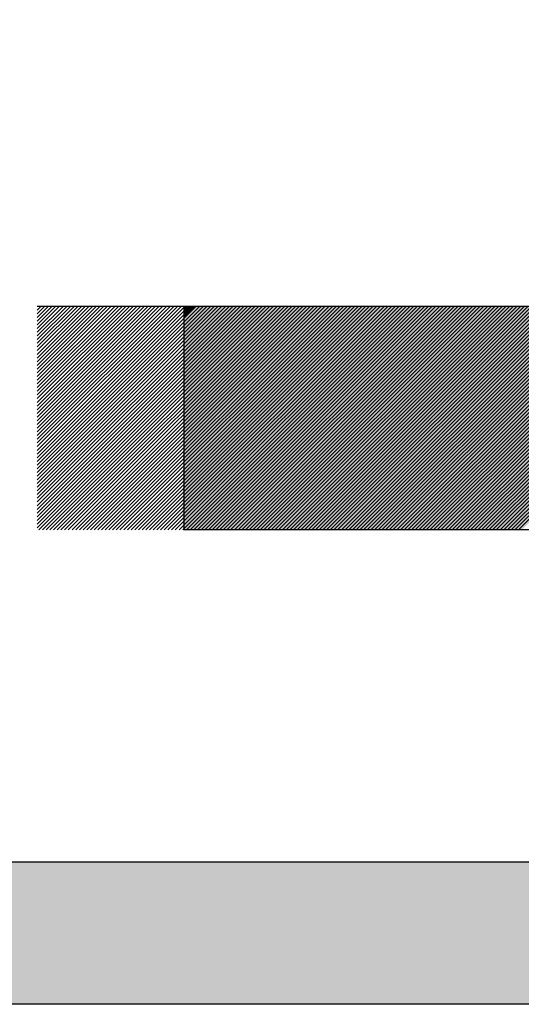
# Model space of a CAD drawing. Header units: inches. Extents: x -0.5 to 0.5, y -0.75 to 0.75.
# Tile 2 of 6: x -0.24 to -0.06, y -0.75 to -0.41. Entities that reach past the tile are written whole.
import ezdxf

# ---------------------------------------------------------------- set-up
doc = ezdxf.new("R2010")
doc.units = ezdxf.units.IN
doc.header["$MEASUREMENT"] = 0

msp = doc.modelspace()

# ---------------------------------------------------------------- hatches: boundary and pattern name
h = msp.add_hatch(color=7)
edge = h.paths.add_edge_path()
edge.add_line((-0.44304, 0.75208), (0.44304, 0.75208))
edge.add_spline(control_points=[(0.44304, 0.75208), (0.4745, 0.75208), (0.5, 0.72658), (0.5, 0.69512)], knot_values=[0, 0, 0, 0, 1, 1, 1, 1], degree=3, periodic=0)
edge.add_line((0.5, 0.69512), (0.5, -0.69512))
edge.add_spline(control_points=[(0.5, -0.69512), (0.5, -0.72658), (0.4745, -0.75208), (0.44304, -0.75208)], knot_values=[0, 0, 0, 0, 1, 1, 1, 1], degree=3, periodic=0)
edge.add_line((0.44304, -0.75208), (-0.44304, -0.75208))
edge.add_spline(control_points=[(-0.44304, -0.75208), (-0.4745, -0.75208), (-0.5, -0.72658), (-0.5, -0.69512)], knot_values=[0, 0, 0, 0, 1, 1, 1, 1], degree=3, periodic=0)
edge.add_line((-0.5, -0.69512), (-0.5, 0.69512))
edge.add_spline(control_points=[(-0.5, 0.69512), (-0.5, 0.72658), (-0.4745, 0.75208), (-0.44304, 0.75208)], knot_values=[0, 0, 0, 0, 1, 1, 1, 1], degree=3, periodic=0)
edge = h.paths.add_edge_path(flags=0)
edge.add_line((-0.39315, 0.70219), (0.39315, 0.70219))
edge.add_spline(control_points=[(0.39315, 0.70219), (0.42461, 0.70219), (0.45011, 0.67669), (0.45011, 0.64523)], knot_values=[0, 0, 0, 0, 1, 1, 1, 1], degree=3, periodic=0)
edge.add_line((0.45011, 0.64523), (0.45011, -0.64523))
edge.add_spline(control_points=[(0.45011, -0.64523), (0.45011, -0.67669), (0.42461, -0.70219), (0.39315, -0.70219)], knot_values=[0, 0, 0, 0, 1, 1, 1, 1], degree=3, periodic=0)
edge.add_line((0.39315, -0.70219), (-0.39315, -0.70219))
edge.add_spline(control_points=[(-0.39315, -0.70219), (-0.42461, -0.70219), (-0.45011, -0.67669), (-0.45011, -0.64523)], knot_values=[0, 0, 0, 0, 1, 1, 1, 1], degree=3, periodic=0)
edge.add_line((-0.45011, -0.64523), (-0.45011, 0.64523))
edge.add_spline(control_points=[(-0.45011, 0.64523), (-0.45011, 0.67669), (-0.42461, 0.70219), (-0.39315, 0.70219)], knot_values=[0, 0, 0, 0, 1, 1, 1, 1], degree=3, periodic=0)
for points in [[(-0.17899, -0.58436), (-0.10178, -0.50741), (-0.10053, -0.50741), (-0.179, -0.58562), (-0.17899, -0.58436)], [(-0.179, -0.58562), (-0.10053, -0.50741), (-0.09928, -0.50741), (-0.17849, -0.58562), (-0.179, -0.58562)], [(-0.17898, -0.5831), (-0.10329, -0.50741), (-0.10178, -0.50741), (-0.17899, -0.58436), (-0.17898, -0.5831)], [(-0.17897, -0.58184), (-0.10454, -0.50741), (-0.10329, -0.50741), (-0.17898, -0.5831), (-0.17897, -0.58184)], [(-0.17896, -0.58034), (-0.10579, -0.50741), (-0.10454, -0.50741), (-0.17897, -0.58184), (-0.17896, -0.58034)], [(-0.17895, -0.57908), (-0.10705, -0.50741), (-0.10579, -0.50741), (-0.17896, -0.58034), (-0.17895, -0.57908)], [(-0.17895, -0.57783), (-0.1083, -0.50741), (-0.10705, -0.50741), (-0.17895, -0.57908), (-0.17895, -0.57783)], [(-0.17894, -0.57657), (-0.10955, -0.50741), (-0.1083, -0.50741), (-0.17895, -0.57783), (-0.17894, -0.57657)], [(-0.17893, -0.57528), (-0.11106, -0.50741), (-0.10955, -0.50741), (-0.17894, -0.57657), (-0.17893, -0.57528)], [(-0.17892, -0.57402), (-0.11231, -0.50741), (-0.11106, -0.50741), (-0.17893, -0.57528), (-0.17892, -0.57402)], [(-0.17891, -0.57254), (-0.11356, -0.50741), (-0.11231, -0.50741), (-0.17892, -0.57402), (-0.17891, -0.57254)], [(-0.1789, -0.57129), (-0.11482, -0.50741), (-0.11356, -0.50741), (-0.17891, -0.57254), (-0.1789, -0.57129)], [(-0.1789, -0.57003), (-0.11607, -0.50741), (-0.11482, -0.50741), (-0.1789, -0.57129), (-0.1789, -0.57003)], [(-0.17889, -0.56877), (-0.11733, -0.50741), (-0.11607, -0.50741), (-0.1789, -0.57003), (-0.17889, -0.56877)], [(-0.17888, -0.56751), (-0.11858, -0.50741), (-0.11733, -0.50741), (-0.17889, -0.56877), (-0.17888, -0.56751)], [(-0.17887, -0.56619), (-0.12008, -0.50741), (-0.11858, -0.50741), (-0.17888, -0.56751), (-0.17887, -0.56619)], [(-0.17886, -0.56475), (-0.12134, -0.50741), (-0.12008, -0.50741), (-0.17887, -0.56619), (-0.17886, -0.56475)], [(-0.17885, -0.56349), (-0.12259, -0.50741), (-0.12134, -0.50741), (-0.17886, -0.56475), (-0.17885, -0.56349)], [(-0.17885, -0.56223), (-0.12384, -0.50741), (-0.12259, -0.50741), (-0.17885, -0.56349), (-0.17885, -0.56223)], [(-0.17884, -0.56098), (-0.1251, -0.50741), (-0.12384, -0.50741), (-0.17885, -0.56223), (-0.17884, -0.56098)], [(-0.17883, -0.55972), (-0.12635, -0.50741), (-0.1251, -0.50741), (-0.17884, -0.56098), (-0.17883, -0.55972)], [(-0.17882, -0.55837), (-0.12785, -0.50741), (-0.12635, -0.50741), (-0.17883, -0.55972), (-0.17882, -0.55837)], [(-0.17881, -0.55695), (-0.12911, -0.50741), (-0.12785, -0.50741), (-0.17882, -0.55837), (-0.17881, -0.55695)], [(-0.1788, -0.55569), (-0.13036, -0.50741), (-0.12911, -0.50741), (-0.17881, -0.55695), (-0.1788, -0.55569)], [(-0.1788, -0.55444), (-0.13161, -0.50741), (-0.13036, -0.50741), (-0.1788, -0.55569), (-0.1788, -0.55444)], [(-0.17879, -0.55318), (-0.13287, -0.50741), (-0.13161, -0.50741), (-0.1788, -0.55444), (-0.17879, -0.55318)], [(-0.17878, -0.55192), (-0.13412, -0.50741), (-0.13287, -0.50741), (-0.17879, -0.55318), (-0.17878, -0.55192)], [(-0.17877, -0.55055), (-0.13563, -0.50741), (-0.13412, -0.50741), (-0.17878, -0.55192), (-0.17877, -0.55055)], [(-0.17876, -0.54915), (-0.13688, -0.50741), (-0.13563, -0.50741), (-0.17877, -0.55055), (-0.17876, -0.54915)], [(-0.17875, -0.5479), (-0.13813, -0.50741), (-0.13688, -0.50741), (-0.17876, -0.54915), (-0.17875, -0.5479)], [(-0.17875, -0.54664), (-0.13939, -0.50741), (-0.13813, -0.50741), (-0.17875, -0.5479), (-0.17875, -0.54664)], [(-0.17874, -0.54538), (-0.14064, -0.50741), (-0.13939, -0.50741), (-0.17875, -0.54664), (-0.17874, -0.54538)], [(-0.17873, -0.54412), (-0.14189, -0.50741), (-0.14064, -0.50741), (-0.17874, -0.54538), (-0.17873, -0.54412)], [(-0.17872, -0.54273), (-0.1434, -0.50741), (-0.14189, -0.50741), (-0.17873, -0.54412), (-0.17872, -0.54273)], [(-0.17871, -0.54136), (-0.14465, -0.50741), (-0.1434, -0.50741), (-0.17872, -0.54273), (-0.17871, -0.54136)], [(-0.1787, -0.5401), (-0.1459, -0.50741), (-0.14465, -0.50741), (-0.17871, -0.54136), (-0.1787, -0.5401)], [(-0.1787, -0.53884), (-0.14716, -0.50741), (-0.1459, -0.50741), (-0.1787, -0.5401), (-0.1787, -0.53884)], [(-0.17869, -0.53759), (-0.14841, -0.50741), (-0.14716, -0.50741), (-0.1787, -0.53884), (-0.17869, -0.53759)], [(-0.17868, -0.53633), (-0.14966, -0.50741), (-0.14841, -0.50741), (-0.17869, -0.53759), (-0.17868, -0.53633)], [(-0.17867, -0.53491), (-0.15117, -0.50741), (-0.14966, -0.50741), (-0.17868, -0.53633), (-0.17867, -0.53491)], [(-0.17866, -0.53356), (-0.15242, -0.50741), (-0.15117, -0.50741), (-0.17867, -0.53491), (-0.17866, -0.53356)], [(-0.17865, -0.5323), (-0.15368, -0.50741), (-0.15242, -0.50741), (-0.17866, -0.53356), (-0.17865, -0.5323)], [(-0.17865, -0.53104), (-0.15493, -0.50741), (-0.15368, -0.50741), (-0.17865, -0.5323), (-0.17865, -0.53104)], [(-0.17864, -0.52978), (-0.15618, -0.50741), (-0.15493, -0.50741), (-0.17865, -0.53104), (-0.17864, -0.52978)], [(-0.17863, -0.52853), (-0.15744, -0.50741), (-0.15618, -0.50741), (-0.17864, -0.52978), (-0.17863, -0.52853)], [(-0.17862, -0.52709), (-0.15894, -0.50741), (-0.15744, -0.50741), (-0.17863, -0.52853), (-0.17862, -0.52709)], [(-0.17861, -0.52576), (-0.16019, -0.50741), (-0.15894, -0.50741), (-0.17862, -0.52709), (-0.17861, -0.52576)], [(-0.1786, -0.5245), (-0.16145, -0.50741), (-0.16019, -0.50741), (-0.17861, -0.52576), (-0.1786, -0.5245)], [(-0.1786, -0.52324), (-0.1627, -0.50741), (-0.16145, -0.50741), (-0.1786, -0.5245), (-0.1786, -0.52324)], [(-0.17859, -0.52198), (-0.16395, -0.50741), (-0.1627, -0.50741), (-0.1786, -0.52324), (-0.17859, -0.52198)], [(-0.17858, -0.52073), (-0.16521, -0.50741), (-0.16395, -0.50741), (-0.17859, -0.52198), (-0.17858, -0.52073)], [(-0.17857, -0.51926), (-0.16671, -0.50741), (-0.16521, -0.50741), (-0.17858, -0.52073), (-0.17857, -0.51926)], [(-0.17856, -0.51796), (-0.16797, -0.50741), (-0.16671, -0.50741), (-0.17857, -0.51926), (-0.17856, -0.51796)], [(-0.17855, -0.5167), (-0.16922, -0.50741), (-0.16797, -0.50741), (-0.17856, -0.51796), (-0.17855, -0.5167)], [(-0.17855, -0.51545), (-0.17047, -0.50741), (-0.16922, -0.50741), (-0.17855, -0.5167), (-0.17855, -0.51545)], [(-0.17854, -0.51419), (-0.17173, -0.50741), (-0.17047, -0.50741), (-0.17855, -0.51545), (-0.17854, -0.51419)], [(-0.17853, -0.51293), (-0.17298, -0.50741), (-0.17173, -0.50741), (-0.17854, -0.51419), (-0.17853, -0.51293)], [(-0.17852, -0.51144), (-0.17448, -0.50741), (-0.17298, -0.50741), (-0.17853, -0.51293), (-0.17852, -0.51144)], [(-0.17851, -0.51017), (-0.17574, -0.50741), (-0.17448, -0.50741), (-0.17852, -0.51144), (-0.17851, -0.51017)], [(-0.1785, -0.50891), (-0.17699, -0.50741), (-0.17574, -0.50741), (-0.17851, -0.51017), (-0.1785, -0.50891)], [(-0.17699, -0.50741), (-0.1785, -0.50891), (-0.17849, -0.50741), (-0.17699, -0.50741)], [(-0.17849, -0.58562), (-0.09928, -0.50741), (-0.09802, -0.50741), (-0.17649, -0.58562), (-0.17849, -0.58562)], [(-0.17649, -0.58562), (-0.09802, -0.50741), (-0.09677, -0.50741), (-0.17498, -0.58562), (-0.17649, -0.58562)], [(-0.17498, -0.58562), (-0.09677, -0.50741), (-0.09551, -0.50741), (-0.17373, -0.58562), (-0.17498, -0.58562)], [(-0.17373, -0.58562), (-0.09551, -0.50741), (-0.09401, -0.50741), (-0.17248, -0.58562), (-0.17373, -0.58562)], [(-0.17248, -0.58562), (-0.09401, -0.50741), (-0.09276, -0.50741), (-0.17122, -0.58562), (-0.17248, -0.58562)], [(-0.17122, -0.58562), (-0.09276, -0.50741), (-0.0915, -0.50741), (-0.16997, -0.58562), (-0.17122, -0.58562)], [(-0.16997, -0.58562), (-0.0915, -0.50741), (-0.09025, -0.50741), (-0.16872, -0.58562), (-0.16997, -0.58562)], [(-0.16872, -0.58562), (-0.09025, -0.50741), (-0.089, -0.50741), (-0.16721, -0.58562), (-0.16872, -0.58562)], [(-0.16721, -0.58562), (-0.089, -0.50741), (-0.08774, -0.50741), (-0.16596, -0.58562), (-0.16721, -0.58562)], [(-0.16596, -0.58562), (-0.08774, -0.50741), (-0.08624, -0.50741), (-0.16471, -0.58562), (-0.16596, -0.58562)], [(-0.16471, -0.58562), (-0.08624, -0.50741), (-0.08499, -0.50741), (-0.16345, -0.58562), (-0.16471, -0.58562)], [(-0.16345, -0.58562), (-0.08499, -0.50741), (-0.08373, -0.50741), (-0.1622, -0.58562), (-0.16345, -0.58562)], [(-0.1622, -0.58562), (-0.08373, -0.50741), (-0.08248, -0.50741), (-0.16095, -0.58562), (-0.1622, -0.58562)], [(-0.16095, -0.58562), (-0.08248, -0.50741), (-0.08123, -0.50741), (-0.15944, -0.58562), (-0.16095, -0.58562)], [(-0.15944, -0.58562), (-0.08123, -0.50741), (-0.07997, -0.50741), (-0.15819, -0.58562), (-0.15944, -0.58562)], [(-0.15819, -0.58562), (-0.07997, -0.50741), (-0.07847, -0.50741), (-0.15693, -0.58562), (-0.15819, -0.58562)], [(-0.15693, -0.58562), (-0.07847, -0.50741), (-0.07721, -0.50741), (-0.15568, -0.58562), (-0.15693, -0.58562)], [(-0.15568, -0.58562), (-0.07721, -0.50741), (-0.07596, -0.50741), (-0.15443, -0.58562), (-0.15568, -0.58562)], [(-0.15443, -0.58562), (-0.07596, -0.50741), (-0.07471, -0.50741), (-0.15317, -0.58562), (-0.15443, -0.58562)], [(-0.15317, -0.58562), (-0.07471, -0.50741), (-0.07345, -0.50741), (-0.15167, -0.58562), (-0.15317, -0.58562)], [(-0.15167, -0.58562), (-0.07345, -0.50741), (-0.0722, -0.50741), (-0.15042, -0.58562), (-0.15167, -0.58562)], [(-0.15042, -0.58562), (-0.0722, -0.50741), (-0.0707, -0.50741), (-0.14916, -0.58562), (-0.15042, -0.58562)], [(-0.14916, -0.58562), (-0.0707, -0.50741), (-0.06944, -0.50741), (-0.14791, -0.58562), (-0.14916, -0.58562)], [(-0.14791, -0.58562), (-0.06944, -0.50741), (-0.06819, -0.50741), (-0.14666, -0.58562), (-0.14791, -0.58562)], [(-0.14666, -0.58562), (-0.06819, -0.50741), (-0.06694, -0.50741), (-0.1454, -0.58562), (-0.14666, -0.58562)], [(-0.1454, -0.58562), (-0.06694, -0.50741), (-0.06568, -0.50741), (-0.14415, -0.58562), (-0.1454, -0.58562)], [(-0.14415, -0.58562), (-0.06568, -0.50741), (-0.06443, -0.50741), (-0.14265, -0.58562), (-0.14415, -0.58562)], [(-0.14265, -0.58562), (-0.06443, -0.50741), (-0.06292, -0.50741), (-0.14139, -0.58562), (-0.14265, -0.58562)], [(-0.14139, -0.58562), (-0.06292, -0.50741), (-0.06167, -0.50741), (-0.14014, -0.58562), (-0.14139, -0.58562)], [(-0.14014, -0.58562), (-0.06167, -0.50741), (-0.06042, -0.50741), (-0.13888, -0.58562), (-0.14014, -0.58562)], [(-0.13888, -0.58562), (-0.06042, -0.50741), (-0.05916, -0.50741), (-0.13763, -0.58562), (-0.13888, -0.58562)], [(-0.13763, -0.58562), (-0.05916, -0.50741), (-0.05791, -0.50741), (-0.13638, -0.58562), (-0.13763, -0.58562)], [(-0.13638, -0.58562), (-0.05791, -0.50741), (-0.05666, -0.50741), (-0.13487, -0.58562), (-0.13638, -0.58562)], [(-0.13487, -0.58562), (-0.05666, -0.50741), (-0.05515, -0.50741), (-0.13362, -0.58562), (-0.13487, -0.58562)], [(-0.13362, -0.58562), (-0.05515, -0.50741), (-0.0539, -0.50741), (-0.13237, -0.58562), (-0.13362, -0.58562)], [(-0.13237, -0.58562), (-0.0539, -0.50741), (-0.05265, -0.50741), (-0.13111, -0.58562), (-0.13237, -0.58562)], [(-0.13111, -0.58562), (-0.05265, -0.50741), (-0.05139, -0.50741), (-0.12986, -0.58562), (-0.13111, -0.58562)], [(-0.12986, -0.58562), (-0.05139, -0.50741), (-0.05014, -0.50741), (-0.12861, -0.58562), (-0.12986, -0.58562)], [(-0.12861, -0.58562), (-0.05014, -0.50741), (-0.04889, -0.50741), (-0.1271, -0.58562), (-0.12861, -0.58562)], [(-0.1271, -0.58562), (-0.04889, -0.50741), (-0.04738, -0.50741), (-0.12585, -0.58562), (-0.1271, -0.58562)], [(-0.12585, -0.58562), (-0.04738, -0.50741), (-0.04613, -0.50741), (-0.1246, -0.58562), (-0.12585, -0.58562)], [(-0.1246, -0.58562), (-0.04613, -0.50741), (-0.04487, -0.50741), (-0.12334, -0.58562), (-0.1246, -0.58562)], [(-0.12334, -0.58562), (-0.04487, -0.50741), (-0.04362, -0.50741), (-0.12209, -0.58562), (-0.12334, -0.58562)], [(-0.12209, -0.58562), (-0.04362, -0.50741), (-0.04237, -0.50741), (-0.12083, -0.58562), (-0.12209, -0.58562)], [(-0.12083, -0.58562), (-0.04237, -0.50741), (-0.04111, -0.50741), (-0.11933, -0.58562), (-0.12083, -0.58562)], [(-0.11933, -0.58562), (-0.04111, -0.50741), (-0.03961, -0.50741), (-0.11808, -0.58562), (-0.11933, -0.58562)], [(-0.11808, -0.58562), (-0.03961, -0.50741), (-0.03836, -0.50741), (-0.11682, -0.58562), (-0.11808, -0.58562)], [(-0.11682, -0.58562), (-0.03836, -0.50741), (-0.0371, -0.50741), (-0.11557, -0.58562), (-0.11682, -0.58562)], [(-0.11557, -0.58562), (-0.0371, -0.50741), (-0.03585, -0.50741), (-0.11432, -0.58562), (-0.11557, -0.58562)], [(-0.11432, -0.58562), (-0.03585, -0.50741), (-0.0346, -0.50741), (-0.11306, -0.58562), (-0.11432, -0.58562)], [(-0.11306, -0.58562), (-0.0346, -0.50741), (-0.03334, -0.50741), (-0.11156, -0.58562), (-0.11306, -0.58562)], [(-0.11156, -0.58562), (-0.03334, -0.50741), (-0.03184, -0.50741), (-0.11031, -0.58562), (-0.11156, -0.58562)], [(-0.11031, -0.58562), (-0.03184, -0.50741), (-0.03058, -0.50741), (-0.10905, -0.58562), (-0.11031, -0.58562)], [(-0.10905, -0.58562), (-0.03058, -0.50741), (-0.02933, -0.50741), (-0.1078, -0.58562), (-0.10905, -0.58562)], [(-0.1078, -0.58562), (-0.02933, -0.50741), (-0.02808, -0.50741), (-0.10655, -0.58562), (-0.1078, -0.58562)], [(-0.10655, -0.58562), (-0.02808, -0.50741), (-0.02682, -0.50741), (-0.10529, -0.58562), (-0.10655, -0.58562)], [(-0.10529, -0.58562), (-0.02682, -0.50741), (-0.02557, -0.50741), (-0.10379, -0.58562), (-0.10529, -0.58562)], [(-0.10379, -0.58562), (-0.02557, -0.50741), (-0.02432, -0.50741), (-0.10253, -0.58562), (-0.10379, -0.58562)], [(-0.10253, -0.58562), (-0.02432, -0.50741), (-0.02281, -0.50741), (-0.10128, -0.58562), (-0.10253, -0.58562)], [(-0.10128, -0.58562), (-0.02281, -0.50741), (-0.02156, -0.50741), (-0.10003, -0.58562), (-0.10128, -0.58562)], [(-0.10003, -0.58562), (-0.02156, -0.50741), (-0.02031, -0.50741), (-0.09877, -0.58562), (-0.10003, -0.58562)], [(-0.09877, -0.58562), (-0.02031, -0.50741), (-0.01905, -0.50741), (-0.09752, -0.58562), (-0.09877, -0.58562)], [(-0.09752, -0.58562), (-0.01905, -0.50741), (-0.0178, -0.50741), (-0.09602, -0.58562), (-0.09752, -0.58562)], [(-0.09602, -0.58562), (-0.0178, -0.50741), (-0.01655, -0.50741), (-0.09476, -0.58562), (-0.09602, -0.58562)], [(-0.09476, -0.58562), (-0.01655, -0.50741), (-0.01504, -0.50741), (-0.09351, -0.58562), (-0.09476, -0.58562)], [(-0.09351, -0.58562), (-0.01504, -0.50741), (-0.01379, -0.50741), (-0.09226, -0.58562), (-0.09351, -0.58562)], [(-0.09226, -0.58562), (-0.01379, -0.50741), (-0.01253, -0.50741), (-0.091, -0.58562), (-0.09226, -0.58562)], [(-0.091, -0.58562), (-0.01253, -0.50741), (-0.01128, -0.50741), (-0.08975, -0.58562), (-0.091, -0.58562)], [(-0.08975, -0.58562), (-0.01128, -0.50741), (-0.01003, -0.50741), (-0.08824, -0.58562), (-0.08975, -0.58562)], [(-0.08824, -0.58562), (-0.01003, -0.50741), (-0.00877, -0.50741), (-0.08699, -0.58562), (-0.08824, -0.58562)], [(-0.08699, -0.58562), (-0.00877, -0.50741), (-0.00727, -0.50741), (-0.08574, -0.58562), (-0.08699, -0.58562)], [(-0.08574, -0.58562), (-0.00727, -0.50741), (-0.00602, -0.50741), (-0.08448, -0.58562), (-0.08574, -0.58562)], [(-0.08448, -0.58562), (-0.00602, -0.50741), (-0.00476, -0.50741), (-0.08323, -0.58562), (-0.08448, -0.58562)], [(-0.08323, -0.58562), (-0.00476, -0.50741), (-0.00351, -0.50741), (-0.08198, -0.58562), (-0.08323, -0.58562)], [(-0.08198, -0.58562), (-0.00351, -0.50741), (-0.00226, -0.50741), (-0.08047, -0.58562), (-0.08198, -0.58562)], [(-0.08047, -0.58562), (-0.00226, -0.50741), (-0.001, -0.50741), (-0.07922, -0.58562), (-0.08047, -0.58562)], [(-0.07922, -0.58562), (-0.001, -0.50741), (0.0005, -0.50741), (-0.07797, -0.58562), (-0.07922, -0.58562)], [(-0.07797, -0.58562), (0.0005, -0.50741), (0.00175, -0.50741), (-0.07671, -0.58562), (-0.07797, -0.58562)], [(-0.07671, -0.58562), (0.00175, -0.50741), (0.00301, -0.50741), (-0.07546, -0.58562), (-0.07671, -0.58562)], [(-0.07546, -0.58562), (0.00301, -0.50741), (0.00426, -0.50741), (-0.07421, -0.58562), (-0.07546, -0.58562)], [(-0.07421, -0.58562), (0.00426, -0.50741), (0.00552, -0.50741), (-0.0727, -0.58562), (-0.07421, -0.58562)], [(-0.0727, -0.58562), (0.00552, -0.50741), (0.00677, -0.50741), (-0.07145, -0.58562), (-0.0727, -0.58562)], [(-0.07145, -0.58562), (0.00677, -0.50741), (0.00827, -0.50741), (-0.07019, -0.58562), (-0.07145, -0.58562)], [(-0.07019, -0.58562), (0.00827, -0.50741), (0.00953, -0.50741), (-0.06894, -0.58562), (-0.07019, -0.58562)], [(-0.06894, -0.58562), (0.00953, -0.50741), (0.01078, -0.50741), (-0.06769, -0.58562), (-0.06894, -0.58562)], [(-0.06769, -0.58562), (0.01078, -0.50741), (0.01203, -0.50741), (-0.06643, -0.58562), (-0.06769, -0.58562)], [(-0.06643, -0.58562), (0.01203, -0.50741), (0.01329, -0.50741), (-0.06493, -0.58562), (-0.06643, -0.58562)], [(-0.06493, -0.58562), (0.01329, -0.50741), (0.01454, -0.50741), (-0.06368, -0.58562), (-0.06493, -0.58562)], [(-0.06368, -0.58562), (0.01454, -0.50741), (0.01604, -0.50741), (-0.06242, -0.58562), (-0.06368, -0.58562)], [(-0.06242, -0.58562), (0.01604, -0.50741), (0.0173, -0.50741), (-0.06117, -0.58562), (-0.06242, -0.58562)], [(-0.06117, -0.58562), (0.0173, -0.50741), (0.01855, -0.50741), (-0.05992, -0.58562), (-0.06117, -0.58562)]]:
    msp.add_hatch(color=7).paths.add_polyline_path(points)

# ---------------------------------------------------------------- linework, layer by layer
at = {"color": 7}
for p, q in [((-0.23001, -0.50858), (-0.22874, -0.50731)), ((-0.23001, -0.50988), (-0.22745, -0.50731)), ((-0.23001, -0.51117), (-0.22615, -0.50731)), ((-0.23001, -0.51247), (-0.22486, -0.50731)), ((-0.23001, -0.51376), (-0.22356, -0.50731)), ((-0.23001, -0.51506), (-0.22227, -0.50731)), ((-0.23001, -0.51635), (-0.22097, -0.50731)), ((-0.23001, -0.51765), (-0.21968, -0.50731)), ((-0.23001, -0.51894), (-0.21838, -0.50731)), ((-0.23001, -0.52024), (-0.21709, -0.50731)), ((-0.23001, -0.52153), (-0.2158, -0.50731)), ((-0.23001, -0.52282), (-0.2145, -0.50731)), ((-0.23001, -0.52412), (-0.21321, -0.50731)), ((-0.23001, -0.52541), (-0.21191, -0.50731)), ((-0.23001, -0.52671), (-0.21062, -0.50731)), ((-0.23001, -0.528), (-0.20932, -0.50731)), ((-0.23001, -0.5293), (-0.20803, -0.50731)), ((-0.23001, -0.53059), (-0.20673, -0.50731)), ((-0.23001, -0.53189), (-0.20544, -0.50731)), ((-0.23001, -0.53318), (-0.20414, -0.50731)), ((-0.23001, -0.53448), (-0.20285, -0.50731)), ((-0.23001, -0.53577), (-0.20155, -0.50731)), ((-0.23001, -0.53707), (-0.20026, -0.50731)), ((-0.23001, -0.53836), (-0.19897, -0.50731)), ((-0.23001, -0.53965), (-0.19767, -0.50731)), ((-0.23001, -0.54095), (-0.19638, -0.50731)), ((-0.23001, -0.54224), (-0.19508, -0.50731)), ((-0.23001, -0.54354), (-0.19379, -0.50731)), ((-0.23001, -0.54483), (-0.19249, -0.50731)), ((-0.23001, -0.54613), (-0.1912, -0.50731)), ((-0.23001, -0.54742), (-0.1899, -0.50731)), ((-0.23001, -0.54872), (-0.18861, -0.50731)), ((-0.23001, -0.55001), (-0.18731, -0.50731)), ((-0.23001, -0.55131), (-0.18602, -0.50731)), ((-0.23001, -0.5526), (-0.18472, -0.50731)), ((-0.23001, -0.5539), (-0.18343, -0.50731)), ((-0.23001, -0.55519), (-0.18214, -0.50731)), ((-0.23001, -0.55648), (-0.18084, -0.50731)), ((-0.23001, -0.55778), (-0.17955, -0.50731)), ((-0.23001, -0.55907), (-0.17825, -0.50731)), ((-0.23001, -0.56037), (-0.17696, -0.50731)), ((-0.23001, -0.56166), (-0.17566, -0.50731)), ((-0.23001, -0.56296), (-0.17437, -0.50731)), ((-0.23001, -0.56425), (-0.17307, -0.50731)), ((-0.23001, -0.56555), (-0.17178, -0.50731)), ((-0.23001, -0.56684), (-0.17048, -0.50731)), ((-0.23001, -0.56814), (-0.16919, -0.50731)), ((-0.23001, -0.56943), (-0.1679, -0.50731)), ((-0.23001, -0.57072), (-0.1666, -0.50731)), ((-0.23001, -0.57202), (-0.16531, -0.50731)), ((-0.23001, -0.57331), (-0.16401, -0.50731)), ((-0.23001, -0.57461), (-0.16272, -0.50731)), ((-0.23001, -0.5759), (-0.16142, -0.50731)), ((-0.23001, -0.5772), (-0.16013, -0.50731)), ((-0.23001, -0.57849), (-0.15883, -0.50731)), ((-0.23001, -0.57979), (-0.15754, -0.50731)), ((-0.23001, -0.58108), (-0.15624, -0.50731)), ((-0.23001, -0.58238), (-0.15495, -0.50731)), ((-0.23001, -0.58367), (-0.15365, -0.50731)), ((-0.23001, -0.58497), (-0.15236, -0.50731)), ((0.13101, -0.50731), (-0.23001, -0.50731)), ((-0.22947, -0.58571), (-0.15107, -0.50731)), ((-0.22817, -0.58571), (-0.14977, -0.50731)), ((-0.22688, -0.58571), (-0.14848, -0.50731)), ((-0.22558, -0.58571), (-0.14718, -0.50731)), ((-0.22429, -0.58571), (-0.14589, -0.50731)), ((-0.223, -0.58571), (-0.14459, -0.50731)), ((-0.2217, -0.58571), (-0.1433, -0.50731)), ((-0.22041, -0.58571), (-0.142, -0.50731)), ((-0.21911, -0.58571), (-0.14071, -0.50731)), ((-0.21782, -0.58571), (-0.13941, -0.50731)), ((-0.21652, -0.58571), (-0.13812, -0.50731)), ((-0.21523, -0.58571), (-0.13682, -0.50731)), ((-0.21393, -0.58571), (-0.13553, -0.50731)), ((-0.21264, -0.58571), (-0.13424, -0.50731)), ((-0.21134, -0.58571), (-0.13294, -0.50731)), ((-0.21005, -0.58571), (-0.13165, -0.50731)), ((-0.20875, -0.58571), (-0.13035, -0.50731)), ((-0.20746, -0.58571), (-0.12906, -0.50731)), ((-0.20617, -0.58571), (-0.12776, -0.50731)), ((-0.20487, -0.58571), (-0.12647, -0.50731)), ((-0.20358, -0.58571), (-0.12517, -0.50731)), ((-0.20228, -0.58571), (-0.12388, -0.50731)), ((-0.20099, -0.58571), (-0.12258, -0.50731)), ((-0.19969, -0.58571), (-0.12129, -0.50731)), ((-0.1984, -0.58571), (-0.11999, -0.50731)), ((-0.1971, -0.58571), (-0.1187, -0.50731)), ((-0.19581, -0.58571), (-0.11741, -0.50731)), ((-0.19451, -0.58571), (-0.11611, -0.50731)), ((-0.19322, -0.58571), (-0.11482, -0.50731)), ((-0.19193, -0.58571), (-0.11352, -0.50731)), ((-0.19063, -0.58571), (-0.11223, -0.50731)), ((-0.18934, -0.58571), (-0.11093, -0.50731)), ((-0.18804, -0.58571), (-0.10964, -0.50731)), ((-0.18675, -0.58571), (-0.10834, -0.50731)), ((-0.18545, -0.58571), (-0.10705, -0.50731)), ((-0.18416, -0.58571), (-0.10575, -0.50731)), ((-0.18286, -0.58571), (-0.10446, -0.50731)), ((-0.18157, -0.58571), (-0.10317, -0.50731)), ((-0.18027, -0.58571), (-0.10187, -0.50731)), ((-0.17898, -0.58571), (-0.10058, -0.50731)), ((-0.17853, -0.50731), (-0.17853, -0.58571)), ((-0.17853, -0.50731), (-0.17853, -0.58571)), ((-0.17768, -0.58571), (-0.09928, -0.50731)), ((-0.17639, -0.58571), (-0.09799, -0.50731)), ((-0.1751, -0.58571), (-0.09669, -0.50731)), ((-0.1738, -0.58571), (-0.0954, -0.50731)), ((-0.17251, -0.58571), (-0.0941, -0.50731)), ((-0.17121, -0.58571), (-0.09281, -0.50731)), ((-0.16992, -0.58571), (-0.09151, -0.50731)), ((-0.16862, -0.58571), (-0.09022, -0.50731)), ((-0.16733, -0.58571), (-0.08892, -0.50731)), ((-0.16603, -0.58571), (-0.08763, -0.50731)), ((-0.16474, -0.58571), (-0.08634, -0.50731)), ((-0.16344, -0.58571), (-0.08504, -0.50731)), ((-0.16215, -0.58571), (-0.08375, -0.50731)), ((-0.16085, -0.58571), (-0.08245, -0.50731)), ((-0.15956, -0.58571), (-0.08116, -0.50731)), ((-0.15827, -0.58571), (-0.07986, -0.50731)), ((-0.15697, -0.58571), (-0.07857, -0.50731)), ((-0.15568, -0.58571), (-0.07727, -0.50731)), ((-0.15438, -0.58571), (-0.07598, -0.50731)), ((-0.15309, -0.58571), (-0.07468, -0.50731)), ((-0.15179, -0.58571), (-0.07339, -0.50731)), ((-0.1505, -0.58571), (-0.07209, -0.50731)), ((-0.1492, -0.58571), (-0.0708, -0.50731)), ((-0.14791, -0.58571), (-0.06951, -0.50731)), ((-0.14661, -0.58571), (-0.06821, -0.50731)), ((-0.14532, -0.58571), (-0.06692, -0.50731)), ((-0.14402, -0.58571), (-0.06562, -0.50731)), ((-0.14273, -0.58571), (-0.06433, -0.50731)), ((-0.14144, -0.58571), (-0.06303, -0.50731)), ((-0.14014, -0.58571), (-0.06174, -0.50731)), ((-0.13885, -0.58571), (-0.06044, -0.50731)), ((-0.13755, -0.58571), (-0.05915, -0.50731)), ((-0.13626, -0.58571), (-0.05785, -0.50731)), ((-0.13496, -0.58571), (-0.05656, -0.50731)), ((-0.13367, -0.58571), (-0.05526, -0.50731)), ((-0.13237, -0.58571), (-0.05397, -0.50731)), ((-0.13108, -0.58571), (-0.05268, -0.50731)), ((-0.12978, -0.58571), (-0.05138, -0.50731)), ((-0.12849, -0.58571), (-0.05009, -0.50731)), ((-0.1272, -0.58571), (-0.04879, -0.50731)), ((-0.1259, -0.58571), (-0.0475, -0.50731)), ((-0.12461, -0.58571), (-0.0462, -0.50731)), ((-0.12331, -0.58571), (-0.04491, -0.50731)), ((-0.12202, -0.58571), (-0.04361, -0.50731)), ((-0.12072, -0.58571), (-0.04232, -0.50731)), ((-0.11943, -0.58571), (-0.04102, -0.50731)), ((-0.11813, -0.58571), (-0.03973, -0.50731)), ((-0.11684, -0.58571), (-0.03844, -0.50731)), ((-0.11554, -0.58571), (-0.03714, -0.50731)), ((-0.11425, -0.58571), (-0.03585, -0.50731)), ((-0.11295, -0.58571), (-0.03455, -0.50731)), ((-0.11166, -0.58571), (-0.03326, -0.50731)), ((-0.11037, -0.58571), (-0.03196, -0.50731)), ((-0.10907, -0.58571), (-0.03067, -0.50731)), ((-0.10778, -0.58571), (-0.02937, -0.50731)), ((-0.10648, -0.58571), (-0.02808, -0.50731)), ((-0.10519, -0.58571), (-0.02678, -0.50731)), ((-0.10389, -0.58571), (-0.02549, -0.50731)), ((-0.1026, -0.58571), (-0.02419, -0.50731)), ((-0.1013, -0.58571), (-0.0229, -0.50731)), ((-0.10001, -0.58571), (-0.02161, -0.50731)), ((-0.09871, -0.58571), (-0.02031, -0.50731)), ((-0.09742, -0.58571), (-0.01902, -0.50731)), ((-0.09612, -0.58571), (-0.01772, -0.50731)), ((-0.09483, -0.58571), (-0.01643, -0.50731)), ((-0.09354, -0.58571), (-0.01513, -0.50731)), ((-0.09224, -0.58571), (-0.01384, -0.50731)), ((-0.09095, -0.58571), (-0.01254, -0.50731)), ((-0.08965, -0.58571), (-0.01125, -0.50731)), ((-0.08836, -0.58571), (-0.00995, -0.50731)), ((-0.08706, -0.58571), (-0.00866, -0.50731)), ((-0.08577, -0.58571), (-0.00736, -0.50731)), ((-0.08447, -0.58571), (-0.00607, -0.50731)), ((-0.08318, -0.58571), (-0.00478, -0.50731)), ((-0.08188, -0.58571), (-0.00348, -0.50731)), ((-0.08059, -0.58571), (-0.00219, -0.50731)), ((-0.07929, -0.58571), (-0.00089, -0.50731)), ((-0.078, -0.58571), (0.0004, -0.50731)), ((-0.07671, -0.58571), (0.0017, -0.50731)), ((-0.07541, -0.58571), (0.00299, -0.50731)), ((-0.07412, -0.58571), (0.00429, -0.50731)), ((-0.07282, -0.58571), (0.00558, -0.50731)), ((-0.07153, -0.58571), (0.00688, -0.50731)), ((-0.07023, -0.58571), (0.00817, -0.50731)), ((-0.06894, -0.58571), (0.00947, -0.50731)), ((-0.06764, -0.58571), (0.01076, -0.50731)), ((-0.06635, -0.58571), (0.01205, -0.50731)), ((-0.06505, -0.58571), (0.01335, -0.50731)), ((-0.06376, -0.58571), (0.01464, -0.50731)), ((-0.06247, -0.58571), (0.01594, -0.50731)), ((-0.06117, -0.58571), (0.01723, -0.50731)), ((0.13101, -0.58571), (-0.17853, -0.58571))]:
    msp.add_line(p, q, dxfattribs=at)
for points in [[(0.39315, -0.70219), (-0.39315, -0.70219)], [(0.44304, -0.75208), (-0.44304, -0.75208)]]:
    msp.add_lwpolyline(points, dxfattribs=at)

doc.saveas('drawing.dxf')
